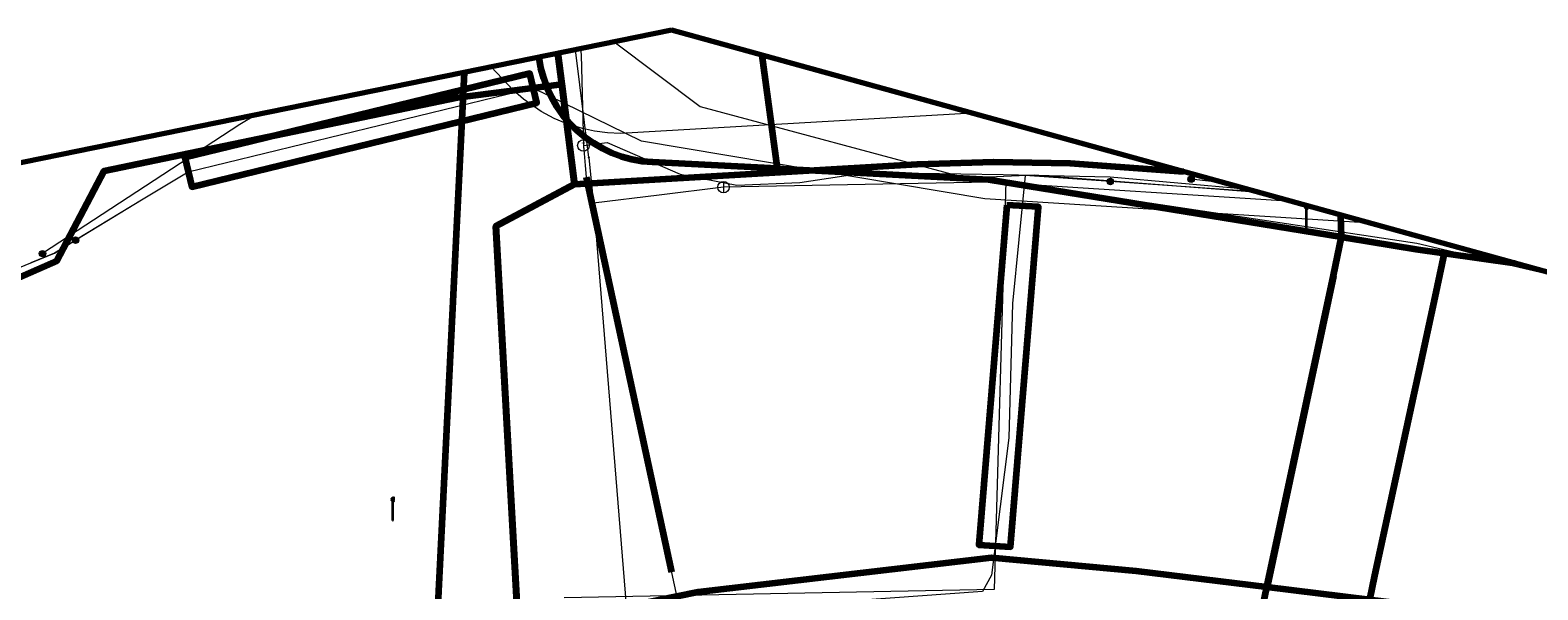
# Model space of a CAD drawing. Extents: x 152558 to 154479, y 462974 to 463683.
# Tile 111 of 256: x 152993 to 153045, y 463664 to 463683. Entities that reach past the tile are written whole.
import ezdxf
from ezdxf.enums import TextEntityAlignment as Align
from ezdxf.lldxf.tags import DXFTag

# ---------------------------------------------------------------- set-up
doc = ezdxf.new("R2010")
doc.units = 0
doc.header["$LTSCALE"] = 0.2
doc.layers.get('0').update_dxf_attribs({"linetype": 'CONTINUOUS'})
for name, color, linetype, lineweight in [('B-RO-KL-DATA_COAXIAAL_17_ZIGGO BV-G', 90, 'KL-DATA-N', 18), ('B-RO-KL-DATA_DUCT_ZIGGO BV-G', 90, 'CONTINUOUS', 100), ('B-RO-KL-DATA_HULPSTUK_KPN BV-S', 90, 'CONTINUOUS', 25), ('B-RO-KL-DATA_HULPSTUK_STEDIN NETBEHEER BV-S', 90, 'CONTINUOUS', 25), ('B-RO-KL-DATA_KABELBED_KPN BV-G', 90, 'CONTINUOUS', 100), ('B-RO-KL-DATA_KABELBED_ZIGGO BV-G', 90, 'CONTINUOUS', 100), ('B-RO-KL-DATA_MANTELBUIS_110_ZIGGO BV-G', 90, 'CONTINUOUS', 100), ('B-RO-KL-DATA_MANTELBUIS_BETON_2_KPN BV-G', 90, 'CONTINUOUS', 100), ('B-RO-KL-DATA_MANTELBUIS_STAAL_1.25_KPN BV-G', 90, 'CONTINUOUS', 100), ('B-RO-KL-DATA_REGGEFIBER OPERATOR BV-G', 90, 'KL-DATA-N', 18), ('B-RO-KL-DATA_STEDIN NETBEHEER BV-G', 90, 'KL-DATA-N', 18), ('B-RO-KL-ET_LS_400 V_STEDIN NETBEHEER BV-G', 190, 'KL-LS-N', 18), ('B-RO-KL-ET_LS_GEMEENTE AMERSFOORT-S', 190, 'CONTINUOUS', 25), ('B-RO-KL-ET_LS_HULPSTUK_STEDIN NETBEHEER BV-S', 190, 'CONTINUOUS', 25), ('B-RO-KL-ET_LS_MANTELBUIS_PVC_125_STEDIN NETBEHEER BV-G', 190, 'CONTINUOUS', 100), ('B-RO-KL-ET_LS_MANTELBUIS_STEDIN NETBEHEER BV-G', 190, 'CONTINUOUS', 100), ('B-RO-KL-ET_MS_10 KV_STEDIN NETBEHEER BV-G', 130, 'KL-MS-N', 18), ('B-RO-KL-ET_MS_HULPSTUK_STEDIN NETBEHEER BV-S', 130, 'CONTINUOUS', 25), ('B-RO-KL-ET_MS_MANTELBUIS_PVC_125_STEDIN NETBEHEER BV-G', 130, 'CONTINUOUS', 100), ('B-RO-KL-GAS_LD_HULPSTUK_STEDIN NETBEHEER BV-S', 50, 'CONTINUOUS', 25), ('B-RO-KL-GAS_LD_MANTELBUIS_GRIJS GIETIJZER_STEDIN NETBEHEER BV-G', 50, 'CONTINUOUS', 100), ('B-RO-KL-GAS_LD_PE_110_0.1 BAR_STEDIN NETBEHEER BV-G', 50, 'KL-GAS-LD-N', 18), ('B-RO-KL-GAS_LD_PVC_160_0.1 BAR_STEDIN NETBEHEER BV-G', 50, 'KL-GAS-LD-N', 18), ('B-RO-KL-WATER_100_VITENS-G', 170, 'KL-WATER-N', 18), ('B-RO-KL-WATER_150_VITENS-G', 170, 'KL-WATER-N', 18), ('B-RO-KL-WATER_HULPSTUK_VITENS-S', 170, 'CONTINUOUS', 25), ('B-RO-OG-INFO_ORIENTATIEPOLYGOON-GV', 7, 'CONTINUOUS', 70), ('B-RO-OG-INFO_ZIGGO BV-G', 7, 'CONTINUOUS', 18)]:
    doc.layers.add(name, color=color, linetype=linetype, lineweight=lineweight)
doc.styles.add('NLCS-ISO', font='NLCS-ISO.ttf')
tags = doc.linetypes.add('KL-DATA-N', pattern='A,4,-1,[101,NLCS.SHX,S=0.5,R=0,X=0,Y=0],-1,4,-1,["D",Standard,S=1,R=0,X=-0.25,Y=-0.5],-1.5', length=12.5).pattern_tags.tags
tags[18] = DXFTag(74, 10)
tags = doc.linetypes.add('KL-GAS-LD-N', pattern='A,4,-1,[69,NLCS.SHX,S=0.5,R=0,X=0,Y=0],-1,4,-1,["L",Standard,S=1,R=0,X=0.25,Y=-0.5],-2', length=13).pattern_tags.tags
tags[18] = DXFTag(74, 10)
tags = doc.linetypes.add('KL-LS-N', pattern='A,4,-1,[103,NLCS.SHX,S=0.75,R=0,X=0,Y=0],-1,4,-1,["L",Standard,S=1,R=0,X=0,Y=-0.5],-2', length=13).pattern_tags.tags
tags[18] = DXFTag(74, 10)
tags = doc.linetypes.add('KL-MS-N', pattern='A,4,-1,[103,NLCS.SHX,S=0.75,R=0,X=0,Y=0],-1,4,-1,["M",Standard,S=1,R=0,X=0,Y=-0.5],-2', length=13).pattern_tags.tags
tags[18] = DXFTag(74, 10)
doc.linetypes.add('KL-WATER-N', pattern='A,7,-0.5,[168,NLCS.SHX,S=0.75,R=0,X=0.75,Y=0],-2', length=9.5)

# ---------------------------------------------------------------- blocks, each defined once
blk = doc.blocks.new('SKL-WTB_HULP_MOF-SO')
at = {"linetype": 'ByBlock', "lineweight": 18}
h = blk.add_hatch(color=0, dxfattribs=at)
h.dxf.hatch_style = 1
h.paths.add_polyline_path([(-0.5625, 0, 1), (0.5625, 0, 1)])
at = {"color": 0, "linetype": 'ByBlock', "lineweight": 18}
blk.add_circle((0, 0), 0.5625, dxfattribs=at)
at = {"color": 0, "linetype": 'ByBlock', "lineweight": 18, "style": 'NLCS-ISO', "flags": 1}
for tag, p in [('TYPE', (1.5, 0)), ('OMSCHRIJVING', (1.5, -3)), ('LABEL', (1.5, -1.5))]:
    blk.add_attdef(tag, p, '', height=1, dxfattribs=at)
blk = doc.blocks.new('SKL-WTB_HULP_T STUK-SO')
at = {"color": 0, "linetype": 'ByBlock', "lineweight": 18}
blk.add_circle((0, 0), 1, dxfattribs=at)
at = {"color": 0, "linetype": 'ByBlock', "lineweight": -2, "style": 'NLCS-ISO'}
blk.add_text('T', height=1, dxfattribs=at).set_placement((0, 0), align=Align.MIDDLE_CENTER)
at = {"color": 0, "linetype": 'ByBlock', "lineweight": 18, "style": 'NLCS-ISO', "flags": 1}
for tag, p in [('TYPE', (1.5, 0)), ('OMSCHRIJVING', (1.5, -3)), ('LABEL', (1.5, -1.5))]:
    blk.add_attdef(tag, p, '', height=1, dxfattribs=at)
blk = doc.blocks.new('SKL-WTB_HULP_AFSLUITER-SO')
at = {"color": 0, "linetype": 'ByBlock', "lineweight": 18}
blk.add_lwpolyline([(0, 0.8), (0, -0.8)], dxfattribs=at)
blk.add_circle((0, 0), 1, dxfattribs=at)
at = {"color": 0, "linetype": 'ByBlock', "lineweight": 18, "style": 'NLCS-ISO', "flags": 1}
for tag, p in [('TYPE', (1.5, 0)), ('OMSCHRIJVING', (1.5, -3)), ('LABEL', (1.5, -1.5))]:
    blk.add_attdef(tag, p, '', height=1, dxfattribs=at)
blk = doc.blocks.new('SKL-WTB_HULP_OVERIG-SO')
at = {"color": 0, "linetype": 'ByBlock', "lineweight": 18}
for points in [[(-0.14, 0.14), (0.14, -0.14)], [(0.14, 0.14), (-0.14, -0.14)]]:
    blk.add_lwpolyline(points, dxfattribs=at)
at = {"color": 0, "linetype": 'ByBlock', "lineweight": 18, "style": 'NLCS-ISO', "flags": 1}
for tag, p in [('TYPE', (1.5, 0)), ('OMSCHRIJVING', (1.5, -3)), ('LABEL', (1.5, -1.5))]:
    blk.add_attdef(tag, p, '', height=1, dxfattribs=at)
blk = doc.blocks.new('SKL-ET_LS_MAST-SO')
for p, q in [((-0.05, 2.07), (0.05, 2.07)), ((-0.05, -2), (0.05, -2))]:
    blk.add_line(p, q)
for points in [[(-0.18, 1.76), (-0.22, 1.76), (-0.22, 1.84), (-0.18, 1.84), (-0.18, 1.79)], [(-0.18, 1.49), (-0.22, 1.49), (-0.22, 1.57), (-0.18, 1.57), (-0.18, 1.52)], [(-0.18, 1.79), (-0.05, 1.79)], [(-0.18, 1.76), (-0.05, 1.76)], [(-0.18, 1.52), (-0.05, 1.52)], [(-0.18, 1.49), (-0.05, 1.49)], [(-0.05, -2), (-0.05, 2.07)], [(0.05, -2), (0.05, 2.07)], [(0.18, 1.92), (0.05, 1.92)], [(0.18, 1.89), (0.05, 1.89)], [(0.18, 1.66), (0.05, 1.66)], [(0.18, 1.63), (0.05, 1.63)], [(0.18, 1.39), (0.05, 1.39)], [(0.18, 1.36), (0.05, 1.36)], [(0.18, 1.89), (0.22, 1.89), (0.22, 1.97), (0.18, 1.97), (0.18, 1.92)], [(0.18, 1.63), (0.22, 1.63), (0.22, 1.71), (0.18, 1.71), (0.18, 1.66)], [(0.18, 1.36), (0.22, 1.36), (0.22, 1.44), (0.18, 1.44), (0.18, 1.39)]]:
    blk.add_lwpolyline(points)

msp = doc.modelspace()

# ---------------------------------------------------------------- linework, layer by layer
at = {"layer": 'B-RO-KL-DATA_COAXIAAL_17_ZIGGO BV-G', "flags": 128}
for points in [[(153011.053, 463682.194), (153011.189, 463681.119), (153011.629, 463677.639), (153008.897, 463676.179), (153009.717, 463661.426), (153008.267, 463661.316), (153004.22, 463661.009), (153003.332, 463660.942), (153000, 463660.267), (152998.38, 463659.928), (152998.23, 463659.909), (152998.217, 463659.908), (152996.415, 463659.681), (152995.094, 463659.083), (152984.568, 463655.317), (152975.72, 463652.151), (152972.679, 463651.063), (152968.327, 463649.609), (152966.015, 463648.83), (152962.903, 463647.914), (152962.919, 463647.786), (152958.083, 463646.156), (152957.295, 463646.017), (152958.209, 463638.659), (152958.715, 463634.592), (152960.459, 463620.56), (152961.346, 463613.421), (152962.203, 463606.528), (152962.349, 463605.357), (152963.076, 463599.512), (152963.811, 463593.603), (152964.698, 463586.465), (152965.197, 463582.452), (152965.584, 463582.502), (152965.709, 463581.447), (152966.125, 463577.946), (152966.94, 463571.081), (152967.309, 463567.969), (152968.28, 463559.786), (152968.292, 463559.686), (152968.453, 463558.482), (152968.73, 463557.3), (152969.01, 463556.1), (152969.406, 463554.933), (152969.806, 463553.755), (152970.32, 463552.621), (152970.836, 463551.483), (152971.463, 463550.401), (152972.02, 463549.439), (152972.514, 463549.749)], [(153011.053, 463682.194), (153011.189, 463681.119), (153011.629, 463677.639), (153008.897, 463676.179), (153009.717, 463661.426), (153008.267, 463661.316), (153004.22, 463661.009), (153003.332, 463660.942), (153003.381, 463660.555), (153004.314, 463653.152), (153005.852, 463640.957), (153006.264, 463637.685), (153006.287, 463637.496)], [(153160.016, 463588.509), (153159.218, 463588.664), (153159.199, 463588.566), (153159.167, 463588.403), (153158.909, 463587.097), (153158.866, 463586.877), (153157.308, 463578.986), (153157.296, 463578.988), (153157.067, 463579.034), (153156.817, 463579.084), (153151.914, 463580.054), (153151.244, 463580.186), (153151.03, 463580.228), (153151.095, 463580.542), (153151.136, 463580.742), (153151.344, 463580.701), (153151.942, 463583.771), (153152.64, 463587.358), (153152.645, 463587.386), (153154.022, 463594.355), (153155.253, 463600.593), (153155.216, 463600.6), (153155.538, 463602.168), (153158.885, 463618.455), (153157.938, 463618.814), (153157.763, 463618.88), (153157.758, 463618.882), (153154.011, 463620.303), (153153.73, 463620.409), (153144.478, 463624.001), (153139.625, 463625.885), (153139.441, 463625.956), (153134.037, 463628.036), (153132.731, 463628.539), (153122.855, 463632.34), (153122.758, 463632.09), (153119.632, 463633.301), (153119.727, 463633.546), (153112.624, 463636.304), (153112.527, 463636.054), (153112.246, 463636.163), (153111.757, 463636.64), (153111.158, 463637.226), (153104.683, 463639.638), (153099.058, 463641.733), (153097.654, 463642.256), (153095.211, 463643.166), (153095.179, 463643.064), (153094.01, 463643.517), (153090.734, 463644.785), (153084.809, 463647.079), (153079.428, 463649.162), (153075.435, 463650.707), (153072.718, 463651.759), (153070.344, 463652.652), (153069.041, 463653.142), (153066.3, 463654.118), (153063.215, 463655.216), (153060.805, 463656.024), (153055.349, 463657.279), (153055.057, 463657.346), (153052.416, 463657.909), (153047.476, 463658.962), (153045.781, 463659.323), (153039.816, 463660.345), (153038.302, 463660.518), (153034.515, 463660.95), (153030.771, 463661.662), (153029.51, 463661.902), (153026.598, 463662.456), (153025.807, 463662.606), (153022.86, 463662.421), (153016.207, 463661.917), (153010.568, 463661.49), (153009.717, 463661.426), (153008.897, 463676.179), (153011.629, 463677.639), (153011.189, 463681.119), (153011.053, 463682.194)], [(152874.295, 463649.959), (152874.931, 463646.026), (152891.179, 463648.179), (152899.301, 463649.256), (152899.33, 463649.26), (152899.637, 463649.3), (152899.981, 463649.346), (152900.097, 463649.522), (152900.129, 463649.571), (152900.328, 463649.873), (152904.66, 463650.407), (152906.913, 463650.916), (152911.086, 463651.384), (152913.255, 463651.867), (152914.728, 463652.195), (152923.992, 463654.24), (152948.021, 463658.978), (152961.979, 463662.978), (152984.176, 463670.825), (152993.645, 463674.98), (152995.289, 463678.111), (153000, 463679.088), (153007.557, 463680.656), (153011.189, 463681.119), (153011.629, 463677.639), (153023.54, 463678.34), (153024.868, 463678.4), (153026.197, 463678.426), (153027.526, 463678.416), (153028.855, 463678.37), (153030.182, 463678.289), (153032.738, 463678.095)], [(152874.295, 463649.959), (152874.931, 463646.026), (152891.179, 463648.179), (152899.301, 463649.256), (152899.33, 463649.26), (152899.637, 463649.3), (152899.981, 463649.346), (152900.097, 463649.522), (152900.129, 463649.571), (152900.328, 463649.873), (152904.66, 463650.407), (152906.913, 463650.916), (152911.086, 463651.384), (152913.255, 463651.867), (152914.728, 463652.195), (152923.992, 463654.24), (152948.021, 463658.978), (152961.979, 463662.978), (152984.176, 463670.825), (152993.645, 463674.98), (152995.289, 463678.111), (153000, 463679.088), (153007.557, 463680.656), (153011.189, 463681.119), (153011.629, 463677.639), (153023.54, 463678.34), (153024.868, 463678.4), (153026.197, 463678.426), (153027.526, 463678.416), (153028.855, 463678.37), (153030.182, 463678.289), (153032.738, 463678.095)]]:
    msp.add_lwpolyline(points, dxfattribs=at)
at = {"layer": 'B-RO-KL-DATA_DUCT_ZIGGO BV-G', "flags": 128}
for points in [[(153010.196, 463660.678), (153009.434, 463660.613), (153008.291, 463660.515), (153007.37, 463660.549), (153007.258, 463660.2), (153007.155, 463660.406), (153007.033, 463660.562), (153004.263, 463660.666), (153003.381, 463660.555), (153003.332, 463660.942), (153009.717, 463661.426), (153008.897, 463676.179), (153011.629, 463677.639), (153011.189, 463681.119), (153011.053, 463682.194)], [(153010.196, 463660.678), (153009.434, 463660.613), (153008.291, 463660.515), (153007.37, 463660.549), (153007.258, 463660.2), (153007.155, 463660.406), (153007.033, 463660.562), (153004.263, 463660.666), (153003.381, 463660.555), (153003.332, 463660.942), (153009.717, 463661.426), (153008.897, 463676.179), (153011.629, 463677.639), (153011.189, 463681.119), (153011.053, 463682.194)], [(153011.053, 463682.194), (153011.189, 463681.119), (153011.629, 463677.639), (153008.897, 463676.179), (153009.717, 463661.426), (153003.332, 463660.942), (153003.381, 463660.555), (153004.263, 463660.666), (153007.033, 463660.562), (153007.155, 463660.406), (153007.258, 463660.2), (153007.37, 463660.549), (153007.52, 463660.777), (153007.958, 463660.955)], [(153011.053, 463682.194), (153011.189, 463681.119), (153011.629, 463677.639), (153008.897, 463676.179), (153009.717, 463661.426), (153003.332, 463660.942), (153003.381, 463660.555), (153004.263, 463660.666), (153007.033, 463660.562), (153007.155, 463660.406), (153007.258, 463660.2), (153007.37, 463660.549), (153007.52, 463660.777), (153007.958, 463660.955)], [(153011.053, 463682.194), (153011.189, 463681.119), (153011.629, 463677.639), (153008.897, 463676.179), (153009.717, 463661.426), (153003.332, 463660.942), (153003.381, 463660.555), (153004.263, 463660.666), (153007.033, 463660.562), (153007.155, 463660.406), (153007.258, 463660.2), (153007.37, 463660.549), (153007.52, 463660.777), (153007.958, 463660.955)], [(153011.053, 463682.194), (153011.189, 463681.119), (153011.629, 463677.639), (153008.897, 463676.179), (153009.717, 463661.426), (153003.332, 463660.942), (153003.381, 463660.555), (153004.263, 463660.666), (153007.033, 463660.562), (153007.155, 463660.406), (153007.258, 463660.2), (153007.37, 463660.549), (153007.52, 463660.777), (153007.958, 463660.955)], [(153011.053, 463682.194), (153011.189, 463681.119), (153011.629, 463677.639), (153008.897, 463676.179), (153009.717, 463661.426), (153003.332, 463660.942), (153003.381, 463660.555), (153004.263, 463660.666), (153007.033, 463660.562), (153007.155, 463660.406), (153007.258, 463660.2), (153007.37, 463660.549), (153007.52, 463660.777), (153007.958, 463660.955)], [(153007.802, 463681.53), (153006.629, 463657.864)]]:
    msp.add_lwpolyline(points, dxfattribs=at)
at = {"layer": 'B-RO-KL-DATA_KABELBED_KPN BV-G', "flags": 128}
for points in [[(153018.144, 463682.131), (153018.668, 463678.183)], [(153018.668, 463678.183), (153014.343, 463678.403), (153013.981, 463678.437), (153013.624, 463678.503), (153013.273, 463678.599), (153012.932, 463678.725), (153012.603, 463678.881), (153012.289, 463679.064), (153011.992, 463679.273), (153011.715, 463679.508), (153011.459, 463679.766), (153011.226, 463680.045), (153011.018, 463680.343), (153010.837, 463680.659), (153010.683, 463680.988), (153010.559, 463681.33), (153010.465, 463681.681), (153010.402, 463682.039), (153010.399, 463682.061)], [(153018.668, 463678.183), (153026.018, 463677.811), (153038.289, 463675.808)], [(153038.289, 463675.808), (153038.265, 463676.567)], [(153035.488, 463662.681), (153035.691, 463663.63), (153038.003, 463674.465), (153038.289, 463675.808)], [(153038.289, 463675.808), (153038.471, 463675.779), (153040.863, 463675.389), (153041.854, 463675.247)], [(153041.854, 463675.247), (153041.523, 463673.71), (153040.978, 463671.185), (153040.73, 463670.039), (153039.434, 463664.032), (153039.253, 463663.194), (153039.036, 463662.193)], [(153041.854, 463675.247), (153044.302, 463674.897)], [(153038.002, 463674.46), (153035.708, 463663.701)], [(153041.523, 463673.71), (153039.434, 463664.032)], [(153081.305, 463651.544), (153063.948, 463657.396), (153053.971, 463660.286), (153050.558, 463661.119), (153041.934, 463662.866), (153039.253, 463663.194), (153035.691, 463663.63), (153031.149, 463664.186), (153026.12, 463664.649), (153015.932, 463663.455), (153007.611, 463661.766), (153007.558, 463661.755), (153006.049, 463661.62), (153005.745, 463661.593), (153005.603, 463661.562), (153004.938, 463661.415), (153000.013, 463660.327)]]:
    msp.add_lwpolyline(points, dxfattribs=at)
at = {"layer": 'B-RO-KL-DATA_KABELBED_ZIGGO BV-G', "flags": 128}
for points in [[(153011.053, 463682.194), (153011.189, 463681.119)], [(152913.255, 463651.867), (152923.992, 463654.24), (152948.021, 463658.978), (152961.979, 463662.978), (152984.176, 463670.825), (152993.645, 463674.98), (152995.289, 463678.111), (153007.557, 463680.656), (153011.189, 463681.119)], [(153011.189, 463681.119), (153011.629, 463677.639)], [(153011.629, 463677.639), (153023.54, 463678.34), (153026.197, 463678.426), (153028.855, 463678.37), (153032.791, 463678.081)], [(153011.629, 463677.639), (153008.897, 463676.179), (153009.717, 463661.426)]]:
    msp.add_lwpolyline(points, dxfattribs=at)
at = {"layer": 'B-RO-KL-DATA_MANTELBUIS_110_ZIGGO BV-G', "flags": 128}
msp.add_lwpolyline([(153007.802, 463681.53), (153006.629, 463657.864)], dxfattribs=at)
at = {"layer": 'B-RO-KL-DATA_MANTELBUIS_BETON_2_KPN BV-G', "flags": 128}
msp.add_lwpolyline([(153038.002, 463674.46), (153035.708, 463663.701)], dxfattribs=at)
at = {"layer": 'B-RO-KL-DATA_MANTELBUIS_STAAL_1.25_KPN BV-G', "flags": 128}
msp.add_lwpolyline([(153041.523, 463673.71), (153039.434, 463664.032)], dxfattribs=at)
at = {"layer": 'B-RO-KL-DATA_REGGEFIBER OPERATOR BV-G', "flags": 128}
msp.add_lwpolyline([(153013.011, 463682.594), (153015.997, 463680.347), (153025.226, 463677.863), (153027.615, 463677.97), (153035.395, 463677.36)], dxfattribs=at)
at = {"layer": 'B-RO-KL-DATA_STEDIN NETBEHEER BV-G', "flags": 128}
for points in [[(153039.296, 463676.282), (153025.889, 463677.136), (153013.958, 463679.143), (153010.198, 463680.985), (152998.211, 463678.056), (152996.579, 463677.092), (152993.56, 463675.246), (152992.738, 463674.908)], [(153030.251, 463677.736), (153027.295, 463677.946), (153026.852, 463673.491), (153026.72, 463668.826), (153026.121, 463664.048), (153025.812, 463663.481), (153008.144, 463662.209), (152990.266, 463657.777), (152968.069, 463650.151), (152948.014, 463644.582), (152930.302, 463642.495), (152832.527, 463630.039), (152823.319, 463628.727), (152799, 463625.545), (152775.186, 463622.63), (152763.47, 463621.018), (152712.314, 463614.224), (152706.201, 463613.227), (152674.096, 463609.016), (152638.04, 463604.384), (152619.28, 463602.203)], [(153047.027, 463674.144), (153040.906, 463675.585), (153026.618, 463677.734), (153026.215, 463663.554), (153011.266, 463663.258)], [(153035.342, 463677.375), (153030.251, 463677.736)]]:
    msp.add_lwpolyline(points, dxfattribs=at)
at = {"layer": 'B-RO-KL-ET_LS_400 V_STEDIN NETBEHEER BV-G', "flags": 128}
for points in [[(153025.455, 463680.109), (153013.23, 463679.401), (153012.774, 463679.423), (153012.32, 463679.483), (153011.904, 463679.574), (153011.34, 463679.753), (153010.924, 463679.93), (153010.476, 463680.169), (153009.86, 463680.598), (153009.496, 463680.918), (153008.739, 463681.722)], [(153000.541, 463680.048), (153000, 463679.718), (152993.145, 463675.227)], [(153034.248, 463677.677), (153033.059, 463677.816)]]:
    msp.add_lwpolyline(points, dxfattribs=at)
at = {"layer": 'B-RO-KL-ET_LS_MANTELBUIS_PVC_125_STEDIN NETBEHEER BV-G', "flags": 128}
msp.add_lwpolyline([(152998.088, 463678.566), (152998.337, 463677.547), (153010.323, 463680.476), (153010.073, 463681.496), (153000, 463679.033), (152998.088, 463678.566)], dxfattribs=at)
at = {"layer": 'B-RO-KL-ET_LS_MANTELBUIS_STEDIN NETBEHEER BV-G', "flags": 128}
msp.add_lwpolyline([(153026.657, 463676.918), (153025.684, 463665.1), (153026.782, 463665.038), (153027.755, 463676.856), (153026.657, 463676.918)], dxfattribs=at)
at = {"layer": 'B-RO-KL-ET_MS_10 KV_STEDIN NETBEHEER BV-G', "flags": 128}
for points in [[(153039.296, 463676.282), (153025.889, 463677.136), (153013.958, 463679.143), (153010.198, 463680.985), (152998.211, 463678.056), (152996.579, 463677.092), (152994.294, 463675.695)], [(152991.166, 463678.134), (152992.284, 463674.721), (152993.56, 463675.246), (152994.294, 463675.695)]]:
    msp.add_lwpolyline(points, dxfattribs=at)
at = {"layer": 'B-RO-KL-ET_MS_MANTELBUIS_PVC_125_STEDIN NETBEHEER BV-G', "flags": 128}
msp.add_lwpolyline([(152998.088, 463678.566), (152998.337, 463677.547), (153010.323, 463680.476), (153010.073, 463681.496), (153000, 463679.033), (152998.088, 463678.566)], dxfattribs=at)
at = {"layer": 'B-RO-KL-GAS_LD_MANTELBUIS_GRIJS GIETIJZER_STEDIN NETBEHEER BV-G', "flags": 128}
msp.add_lwpolyline([(153012.034, 463677.886), (153015.003, 463664.154)], dxfattribs=at)
at = {"layer": 'B-RO-KL-GAS_LD_PE_110_0.1 BAR_STEDIN NETBEHEER BV-G', "flags": 128}
msp.add_lwpolyline([(153011.999, 463678.289), (153012.034, 463677.886), (153015.447, 463662.099)], dxfattribs=at)
at = {"layer": 'B-RO-KL-GAS_LD_PVC_160_0.1 BAR_STEDIN NETBEHEER BV-G', "flags": 128}
for points in [[(153011.835, 463682.354), (153011.865, 463682.14)], [(153011.865, 463682.14), (153011.939, 463678.986)], [(153011.939, 463678.986), (153012.762, 463679.09), (153015.307, 463677.992), (153017.277, 463677.604), (153019.46, 463677.704)], [(153011.939, 463678.986), (153011.999, 463678.289)], [(153019.46, 463677.704), (153021.452, 463678.006), (153023.585, 463678.027), (153026.528, 463677.981), (153030.239, 463677.9), (153034.948, 463677.484)]]:
    msp.add_lwpolyline(points, dxfattribs=at)
at = {"layer": 'B-RO-KL-WATER_100_VITENS-G', "flags": 128}
for points in [[(153012.128, 463678.571), (153011.661, 463682.318)], [(153016.808, 463677.539), (153014.569, 463677.265), (153012.286, 463676.986)], [(153036.568, 463677.036), (153026.035, 463677.713), (153016.808, 463677.539)]]:
    msp.add_lwpolyline(points, dxfattribs=at)
at = {"layer": 'B-RO-KL-WATER_150_VITENS-G', "flags": 128}
for points in [[(153012.128, 463678.571), (153012.271, 463677.169), (153012.286, 463676.986)], [(153012.286, 463676.986), (153013.506, 463661.996)]]:
    msp.add_lwpolyline(points, dxfattribs=at)
at = {"layer": 'B-RO-OG-INFO_ORIENTATIEPOLYGOON-GV', "flags": 128}
msp.add_lwpolyline([(152558, 463387), (153001, 463152), (154184, 462974), (154479, 462991), (154348, 463253), (154416, 463495), (154184, 463676), (154096, 463676), (153945, 463663), (153854, 463451), (153015, 463683), (152584, 463595)], close=True, dxfattribs=at)
at = {"layer": 'B-RO-OG-INFO_ZIGGO BV-G', "flags": 128}
msp.add_lwpolyline([(153007.802, 463681.53), (153006.629, 463657.864)], dxfattribs=at)

# ---------------------------------------------------------------- block references
at = {"layer": 'B-RO-KL-DATA_HULPSTUK_KPN BV-S', "xscale": 0.2, "yscale": 0.2, "zscale": 0.2}
for p in [(153018.668, 463678.183), (153018.668, 463678.183), (153018.668, 463678.183), (153038.289, 463675.808), (153038.289, 463675.808), (153038.289, 463675.808), (153038.289, 463675.808), (153041.854, 463675.247), (153041.854, 463675.247), (153041.854, 463675.247)]:
    msp.add_blockref('SKL-WTB_HULP_OVERIG-SO', p, dxfattribs=at)
at = {"layer": 'B-RO-KL-DATA_HULPSTUK_STEDIN NETBEHEER BV-S', "xscale": 0.2, "yscale": 0.2, "zscale": 0.2}
msp.add_blockref('SKL-WTB_HULP_MOF-SO', (153030.251, 463677.736), dxfattribs=at)
at = {"layer": 'B-RO-KL-ET_LS_GEMEENTE AMERSFOORT-S', "xscale": 0.2, "yscale": 0.2, "zscale": 0.2}
for p in [(153037.064, 463676.516), (153005.315, 463666.348)]:
    msp.add_blockref('SKL-ET_LS_MAST-SO', p, dxfattribs=at)
at = {"layer": 'B-RO-KL-ET_LS_HULPSTUK_STEDIN NETBEHEER BV-S', "xscale": 0.2, "yscale": 0.2, "zscale": 0.2}
for p in [(153033.059, 463677.816), (152993.145, 463675.227)]:
    msp.add_blockref('SKL-WTB_HULP_MOF-SO', p, dxfattribs=at)
at = {"layer": 'B-RO-KL-ET_MS_HULPSTUK_STEDIN NETBEHEER BV-S', "xscale": 0.2, "yscale": 0.2, "zscale": 0.2}
msp.add_blockref('SKL-WTB_HULP_MOF-SO', (152994.294, 463675.695), dxfattribs=at)
at = {"layer": 'B-RO-KL-GAS_LD_HULPSTUK_STEDIN NETBEHEER BV-S', "xscale": 0.2, "yscale": 0.2, "zscale": 0.2}
msp.add_blockref('SKL-WTB_HULP_T STUK-SO', (153011.939, 463678.986), dxfattribs=at)
at = {"layer": 'B-RO-KL-WATER_HULPSTUK_VITENS-S', "xscale": 0.2, "yscale": 0.2, "zscale": 0.2}
for name, p in [('SKL-WTB_HULP_OVERIG-SO', (153012.128, 463678.571)), ('SKL-WTB_HULP_AFSLUITER-SO', (153016.808, 463677.539))]:
    msp.add_blockref(name, p, dxfattribs=at)

doc.saveas('drawing.dxf')
